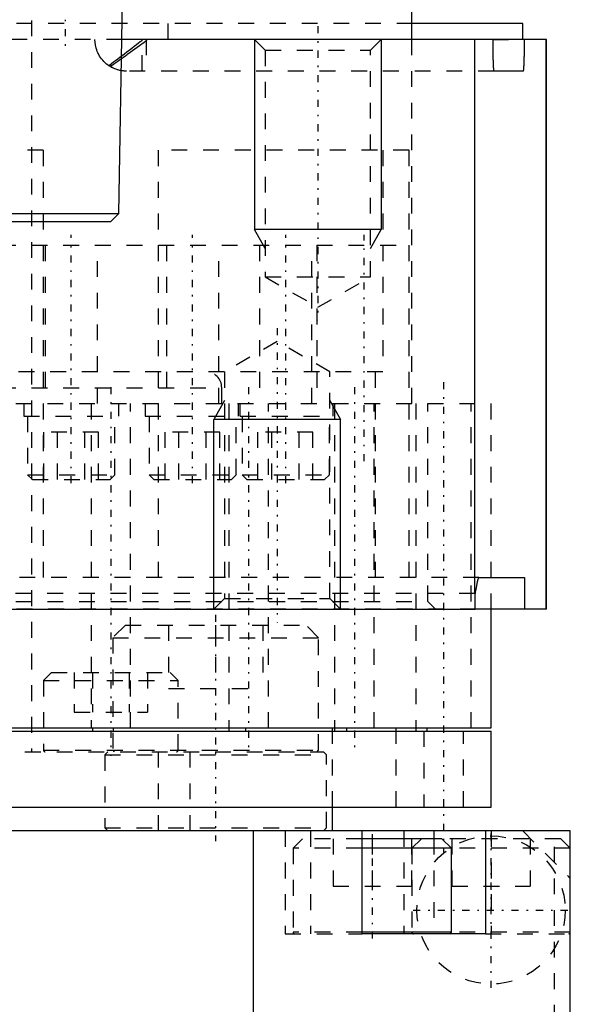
# Model space of a CAD drawing. Extents: x -70 to 70, y -1 to 571.
# Tile 3 of 14: x 15 to 50, y 118 to 180. Entities that reach past the tile are written whole.
import ezdxf

# ---------------------------------------------------------------- set-up
doc = ezdxf.new("R2010")
doc.units = 0
doc.linetypes.add('CENTER', pattern=[1.5, 0.45, -0.5, 0.05, -0.5])
doc.linetypes.add('DASHED', pattern=[2, 1, -1])
for name, color, linetype in [('AM_0', 7, 'CONTINUOUS'), ('AM_10', 7, 'CONTINUOUS'), ('AM_3', 7, 'DASHED'), ('AM_7', 7, 'CENTER')]:
    doc.layers.add(name, color=color, linetype=linetype)

msp = doc.modelspace()

# ---------------------------------------------------------------- linework, layer by layer
at = {"layer": 'AM_0', "color": 7, "linetype": 'CONTINUOUS'}
for p, q in [((40, 179), (40, 182.5)), ((21.508, 168), (21.744, 181.5)), ((47, 180), (40.046, 180)), ((47, 179), (47, 180)), ((48.5, 179), (21.723, 179)), ((43.985, 144), (43.985, 179)), ((48.483, 143), (48.483, 179)), ((48.5, 143), (48.5, 179)), ((47.039, 177), (45.178, 177)), ((-21.508, 168), (21.508, 168)), ((21, 167.5), (21.508, 168)), ((-21, 167.5), (21, 167.5)), ((44.234, 145), (47.11, 145)), ((47.11, 145), (47.11, 143)), ((44.015, 144.175), (43.985, 144)), ((43.985, 144), (44, 144)), ((44, 143), (44, 144)), ((8.007, 143), (44, 143)), ((27.507, 143.007), (27.5, 143)), ((48.5, 143), (44.05, 143)), ((45, 135.5), (45, 143)), ((8.005, 135.5), (45, 135.5)), ((8.005, 135.3), (45, 135.3)), ((19.855, 135.3), (19.855, 135.5)), ((21.138, 135.5), (21.138, 135.3)), ((28.463, 135.3), (28.463, 135.5)), ((29.511, 135.5), (29.511, 135.3)), ((35.131, 135.3), (35.131, 135.5)), ((35.872, 135.5), (35.872, 135.3)), ((40.975, 135.3), (40.975, 135.5)), ((45, 130.5), (45, 135.3)), ((8.005, 130.5), (45, 130.5)), ((35, 129), (35, 130.5)), ((50, 129), (8, 129)), ((30, 117), (30, 129)), ((36.861, 122.5), (36.861, 129)), ((41.389, 129), (41.389, 128.5)), ((44.639, 129), (44.639, 122.5)), ((50, 117), (50, 129)), ((41.9, 128.5), (36.86, 128.5)), ((42.5, 127.9), (41.9, 128.5)), ((42.5, 127.9), (36.86, 127.9)), ((42.5, 122.6), (42.5, 127.9)), ((42.5, 122.6), (36.86, 122.6)), ((44.639, 122.5), (36.861, 122.5))]:
    msp.add_line(p, q, dxfattribs=at)
for points in [[(45.103, 179, 0), (45.103, 178.983, 0), (45.103, 178.949, 0), (45.103, 178.915, 0), (45.103, 178.898, 0), (45.103, 178.88, 0), (45.103, 178.845, 0), (45.103, 178.81, 0), (45.103, 178.774, 0), (45.104, 178.739, 0), (45.104, 178.703, 0), (45.104, 178.686, 0), (45.104, 178.668, 0), (45.104, 178.633, 0), (45.105, 178.598, 0), (45.105, 178.564, 0), (45.105, 178.529, 0), (45.105, 178.496, 0), (45.106, 178.479, 0), (45.106, 178.463, 0), (45.106, 178.43, 0), (45.106, 178.398, 0), (45.107, 178.383, 0), (45.107, 178.367, 0), (45.107, 178.337, 0), (45.108, 178.307, 0), (45.108, 178.292, 0), (45.108, 178.277, 0), (45.109, 178.247, 0), (45.109, 178.218, 0), (45.11, 178.188, 0), (45.11, 178.158, 0), (45.111, 178.129, 0), (45.111, 178.114, 0), (45.111, 178.1, 0), (45.112, 178.071, 0), (45.112, 178.042, 0), (45.113, 178.014, 0), (45.113, 177.986, 0), (45.114, 177.958, 0), (45.114, 177.944, 0), (45.115, 177.931, 0), (45.115, 177.904, 0), (45.116, 177.878, 0), (45.117, 177.853, 0), (45.117, 177.828, 0), (45.118, 177.803, 0), (45.118, 177.791, 0), (45.119, 177.779, 0), (45.119, 177.756, 0), (45.12, 177.733, 0), (45.121, 177.711, 0), (45.122, 177.69, 0), (45.122, 177.669, 0), (45.123, 177.659, 0), (45.123, 177.648, 0), (45.124, 177.628, 0), (45.124, 177.607, 0), (45.125, 177.587, 0), (45.126, 177.567, 0), (45.127, 177.547, 0), (45.127, 177.537, 0), (45.128, 177.528, 0), (45.128, 177.509, 0), (45.129, 177.49, 0), (45.13, 177.48, 0), (45.13, 177.471, 0), (45.131, 177.453, 0), (45.132, 177.435, 0), (45.132, 177.426, 0), (45.132, 177.417, 0), (45.133, 177.4, 0), (45.134, 177.383, 0), (45.137, 177.328, 0), (45.142, 177.244, 0), (45.148, 177.177, 0), (45.153, 177.119, 0), (45.158, 177.072, 0), (45.161, 177.052, 0), (45.164, 177.036, 0), (45.17, 177.012, 0), (45.175, 177.001, 0), (45.178, 177, 0)], [(47.039, 177, 0), (47.041, 177.001, 0), (47.047, 177.013, 0), (47.052, 177.037, 0), (47.055, 177.054, 0), (47.058, 177.074, 0), (47.063, 177.122, 0), (47.068, 177.181, 0), (47.073, 177.251, 0), (47.076, 177.299, 0), (47.077, 177.314, 0), (47.078, 177.329, 0), (47.078, 177.337, 0), (47.079, 177.345, 0), (47.08, 177.361, 0), (47.08, 177.377, 0), (47.081, 177.394, 0), (47.082, 177.411, 0), (47.083, 177.429, 0), (47.083, 177.438, 0), (47.084, 177.447, 0), (47.085, 177.465, 0), (47.085, 177.484, 0), (47.086, 177.493, 0), (47.086, 177.503, 0), (47.087, 177.522, 0), (47.088, 177.541, 0), (47.088, 177.551, 0), (47.088, 177.561, 0), (47.089, 177.581, 0), (47.09, 177.601, 0), (47.091, 177.621, 0), (47.091, 177.642, 0), (47.092, 177.662, 0), (47.092, 177.673, 0), (47.093, 177.683, 0), (47.093, 177.704, 0), (47.094, 177.726, 0), (47.095, 177.749, 0), (47.095, 177.772, 0), (47.096, 177.796, 0), (47.096, 177.808, 0), (47.096, 177.82, 0), (47.097, 177.845, 0), (47.098, 177.87, 0), (47.098, 177.896, 0), (47.099, 177.923, 0), (47.1, 177.95, 0), (47.1, 177.963, 0), (47.1, 177.977, 0), (47.101, 178.004, 0), (47.101, 178.032, 0), (47.102, 178.06, 0), (47.102, 178.089, 0), (47.103, 178.118, 0), (47.103, 178.132, 0), (47.103, 178.147, 0), (47.104, 178.176, 0), (47.104, 178.205, 0), (47.105, 178.234, 0), (47.105, 178.263, 0), (47.106, 178.292, 0), (47.106, 178.307, 0), (47.106, 178.322, 0), (47.107, 178.351, 0), (47.107, 178.381, 0), (47.107, 178.397, 0), (47.107, 178.412, 0), (47.108, 178.444, 0), (47.108, 178.476, 0), (47.108, 178.492, 0), (47.108, 178.509, 0), (47.108, 178.542, 0), (47.109, 178.575, 0), (47.109, 178.609, 0), (47.109, 178.643, 0), (47.109, 178.678, 0), (47.11, 178.695, 0), (47.11, 178.712, 0), (47.11, 178.746, 0), (47.11, 178.781, 0), (47.11, 178.815, 0), (47.11, 178.85, 0), (47.11, 178.884, 0), (47.11, 178.901, 0), (47.11, 178.917, 0), (47.11, 178.951, 0), (47.11, 178.984, 0), (47.11, 179, 0)], [(44.234, 145, 0), (44.229, 144.999, 0), (44.217, 144.991, 0), (44.205, 144.976, 0), (44.199, 144.966, 0), (44.193, 144.954, 0), (44.181, 144.926, 0), (44.169, 144.892, 0), (44.126, 144.735, 0), (44.051, 144.374, 0), (44.015, 144.175, 0)]]:
    msp.add_polyline3d(points, dxfattribs=at)
for centre, radius, start, end in [((45, 144), 1, 169.92404, 180), ((42.4, 122.6), 0.1, 270, 0)]:
    msp.add_arc(centre, radius, start, end, dxfattribs=at)
at = {"layer": 'AM_10', "color": 7, "linetype": 'CONTINUOUS'}
for p, q in [((30.068, 179), (30.068, 167)), ((38.068, 179), (38.068, 167)), ((38.068, 167), (30.068, 167)), ((30.744, 165.8), (30.068, 167)), ((37.391, 165.8), (38.068, 167)), ((28.176, 156.2), (27.5, 155)), ((34.824, 156.2), (35.5, 155)), ((35.5, 155), (27.5, 155)), ((27.5, 143), (27.5, 155)), ((35.5, 143), (35.5, 155))]:
    msp.add_line(p, q, dxfattribs=at)
at = {"layer": 'AM_3', "color": 6, "linetype": 'DASHED'}
for p, q in [((16, 394.2), (16, 134)), ((24.627, 179), (24.627, 187)), ((40.046, 180), (-40.046, 180)), ((21.723, 179), (-21.723, 179)), ((22.988, 177), (22.988, 179)), ((23.225, 179), (23.225, 177)), ((30.068, 179), (30.744, 178.323)), ((37.391, 178.323), (38.068, 179)), ((40, 166), (40, 179)), ((45.103, 179), (47, 179)), ((30.744, 178.323), (30.744, 164)), ((30.744, 178.323), (37.391, 178.323)), ((37.391, 164), (37.391, 178.323)), ((45.178, 177), (22, 177)), ((16.735, 172), (3.635, 172)), ((16.735, 172), (16.735, 145)), ((39.828, 172), (24.005, 172)), ((24.005, 145), (24.005, 172)), ((38.175, 172), (38.175, 158)), ((39.828, 145), (39.828, 172)), ((-40, 166), (40, 166)), ((16.85, 166), (16.85, 156)), ((20.15, 156), (20.15, 166)), ((24.513, 166), (24.513, 156)), ((27.813, 156), (27.813, 166)), ((30.393, 166), (30.393, 156)), ((33.693, 156), (33.693, 166)), ((34, 166), (34, 156)), ((40, 156), (40, 166)), ((30.744, 164), (34.068, 162.081)), ((30.744, 164), (37.391, 164)), ((34.068, 162.081), (37.391, 164)), ((31.5, 159.919), (28.176, 158)), ((34.824, 158), (31.5, 159.919)), ((38.175, 158), (-38.175, 158)), ((28.176, 158), (28.176, 143.677)), ((34.824, 143.677), (34.824, 158)), ((37.69, 158), (37.69, 145)), ((-28, 157), (28, 157)), ((28, 156), (28, 157)), ((-45, 156), (45, 156)), ((15.5, 156), (15.5, 155.2)), ((19.75, 156), (19.75, 135.5)), ((21.5, 155.2), (21.5, 156)), ((22.25, 135.5), (22.25, 156)), ((23.163, 156), (23.163, 155.2)), ((28.448, 156), (28.448, 135.5)), ((29.043, 156), (29.043, 155.2)), ((29.163, 155.2), (29.163, 156)), ((30.948, 135.5), (30.948, 156)), ((35.043, 155.2), (35.043, 156)), ((35.123, 156), (35.123, 135.3)), ((37.623, 135.5), (37.623, 156)), ((40.25, 156), (40.25, 135.3)), ((41, 143.5), (41, 156)), ((43.75, 135.5), (43.75, 156)), ((45, 143), (45, 156)), ((15.5, 155.2), (21.5, 155.2)), ((15.75, 155.2), (15.75, 151.5)), ((21.25, 151.5), (21.25, 155.2)), ((23.163, 155.2), (35.043, 155.2)), ((23.413, 155.2), (23.413, 151.5)), ((28.913, 151.5), (28.913, 155.2)), ((29.293, 155.2), (29.293, 151.5)), ((34.793, 151.5), (34.793, 155.2)), ((16.768, 151.2), (16.768, 154.2)), ((20.232, 154.2), (16.768, 154.2)), ((17.634, 151.2), (17.634, 154.2)), ((19.366, 151.2), (19.366, 154.2)), ((20.232, 151.2), (20.232, 154.2)), ((24.42, 151.2), (24.42, 154.2)), ((27.884, 154.2), (24.42, 154.2)), ((25.286, 151.2), (25.286, 154.2)), ((27.018, 151.2), (27.018, 154.2)), ((27.884, 151.2), (27.884, 154.2)), ((30.289, 151.2), (30.289, 154.2)), ((33.754, 154.2), (30.289, 154.2)), ((31.155, 151.2), (31.155, 154.2)), ((32.887, 151.2), (32.887, 154.2)), ((33.754, 151.2), (33.754, 154.2)), ((15.75, 151.5), (16.05, 151.2)), ((15.75, 151.5), (21.25, 151.5)), ((16.05, 151.2), (20.95, 151.2)), ((20.95, 151.2), (21.25, 151.5)), ((23.413, 151.5), (23.713, 151.2)), ((23.413, 151.5), (28.913, 151.5)), ((23.713, 151.2), (28.613, 151.2)), ((28.613, 151.2), (28.913, 151.5)), ((29.293, 151.5), (29.593, 151.2)), ((29.293, 151.5), (34.793, 151.5)), ((29.593, 151.2), (34.493, 151.2)), ((34.493, 151.2), (34.793, 151.5)), ((44.234, 145), (-44.234, 145)), ((43.985, 144), (-43.985, 144)), ((-41, 143.5), (41, 143.5)), ((28.176, 143.677), (27.507, 143.007)), ((28.176, 143.677), (34.824, 143.677)), ((35.5, 143), (34.824, 143.677)), ((41.5, 143), (41, 143.5)), ((44.05, 143), (-44.05, 143)), ((21.917, 142), (21.117, 141.2)), ((21.917, 142), (33.317, 142)), ((24.642, 142), (24.642, 138)), ((27.617, 142), (27.617, 138)), ((30.592, 142), (30.592, 138)), ((34.117, 141.2), (33.317, 142)), ((21.117, 141.2), (21.117, 134.1)), ((21.117, 141.2), (34.117, 141.2)), ((34.117, 134.1), (34.117, 141.2)), ((17.25, 139), (16.75, 138.5)), ((17.25, 139), (24.75, 139)), ((18.691, 139), (18.691, 136.5)), ((19.845, 139), (19.845, 136.5)), ((22.155, 139), (22.155, 136.5)), ((23.309, 139), (23.309, 136.5)), ((25.25, 138.5), (24.75, 139)), ((16.75, 138.5), (16.75, 134.1)), ((16.75, 138.5), (25.25, 138.5)), ((25.25, 134.1), (25.25, 138.5)), ((24.642, 138), (30.592, 138)), ((18.691, 136.5), (23.309, 136.5)), ((35, 130.5), (35, 135.5)), ((39, 130.5), (39, 135.5)), ((40.75, 135.3), (40.75, 130.5)), ((43.25, 130.5), (43.25, 135.3)), ((-34.417, 134), (34.417, 134)), ((16.75, 134.1), (34.117, 134.1)), ((20.817, 134), (20.617, 133.8)), ((20.617, 133.8), (20.617, 129.2)), ((20.617, 133.8), (34.617, 133.8)), ((21.117, 134.1), (21.217, 134)), ((24, 129), (24, 134)), ((26, 129), (26, 134)), ((34.017, 134), (34.117, 134.1)), ((34.617, 133.8), (34.417, 134)), ((34.617, 129.2), (34.617, 133.8)), ((20.617, 129.2), (20.817, 129)), ((20.617, 129.2), (34.617, 129.2)), ((32, 129), (32, 122.5)), ((33.611, 129), (33.611, 122.5)), ((34.417, 129), (34.617, 129.2)), ((39.5, 129), (39.5, 122.5)), ((45, 129), (45, 122.5)), ((47, 129), (50, 126)), ((49, 117), (49, 129)), ((33.1, 128.5), (32.5, 127.9)), ((36.86, 128.5), (33.1, 128.5)), ((35.025, 128.5), (35.025, 125.5)), ((37.5, 128.5), (37.5, 125.5)), ((39.975, 128.5), (39.975, 125.5)), ((40.6, 128.5), (40, 127.9)), ((41.389, 128.5), (41.389, 122.5)), ((49.4, 128.5), (41.9, 128.5)), ((42.525, 128.5), (42.525, 125.5)), ((47.475, 128.5), (47.475, 125.5)), ((50, 127.9), (49.4, 128.5)), ((32.5, 127.9), (32.5, 122.6)), ((36.86, 127.9), (32.5, 127.9)), ((40, 127.9), (40, 122.6)), ((50, 127.9), (42.5, 127.9)), ((35.025, 125.5), (39.975, 125.5)), ((42.525, 125.5), (47.475, 125.5)), ((36.86, 122.6), (32.5, 122.6)), ((50, 122.6), (42.5, 122.6)), ((32, 122.5), (36.861, 122.5)), ((44.639, 122.5), (50, 122.5))]:
    msp.add_line(p, q, dxfattribs=at)
for points in [[(20.878, 177.344, 0), (20.83, 177.378, 0), (20.737, 177.45, 0), (20.649, 177.525, 0), (20.607, 177.565, 0), (20.567, 177.605, 0), (20.49, 177.688, 0), (20.419, 177.775, 0), (20.354, 177.864, 0), (20.294, 177.956, 0), (20.24, 178.051, 0), (20.215, 178.099, 0), (20.191, 178.147, 0), (20.148, 178.245, 0), (20.11, 178.345, 0), (20.079, 178.445, 0), (20.052, 178.546, 0), (20.031, 178.647, 0), (20.023, 178.698, 0), (20.016, 178.748, 0), (20.006, 178.85, 0), (20.001, 178.95, 0), (20, 179, 0)], [(22.988, 179, 0), (22.988, 179, 0), (22.988, 178.999, 0), (22.988, 178.998, 0), (22.988, 178.997, 0), (22.988, 178.997, 0), (22.988, 178.996, 0), (22.988, 178.995, 0), (22.988, 178.994, 0), (22.988, 178.993, 0), (22.988, 178.992, 0), (22.988, 178.992, 0), (22.988, 178.991, 0), (22.987, 178.99, 0), (22.987, 178.989, 0), (22.987, 178.988, 0), (22.987, 178.987, 0), (22.987, 178.986, 0), (22.987, 178.986, 0), (22.987, 178.985, 0), (22.986, 178.985, 0), (22.986, 178.984, 0), (22.986, 178.983, 0), (22.986, 178.983, 0), (22.986, 178.982, 0), (22.985, 178.981, 0), (22.985, 178.98, 0), (22.985, 178.98, 0), (22.985, 178.979, 0), (22.984, 178.978, 0), (22.984, 178.977, 0), (22.984, 178.976, 0), (22.983, 178.975, 0), (22.983, 178.975, 0), (22.983, 178.974, 0), (22.983, 178.973, 0), (22.982, 178.973, 0), (22.981, 178.969, 0), (22.978, 178.963, 0), (22.974, 178.957, 0), (22.97, 178.951, 0), (22.968, 178.948, 0), (22.965, 178.945, 0), (22.96, 178.938, 0), (22.954, 178.931, 0), (22.947, 178.924, 0), (22.94, 178.916, 0), (22.932, 178.908, 0), (22.927, 178.903, 0), (22.923, 178.899, 0), (22.913, 178.89, 0), (22.902, 178.88, 0), (22.896, 178.875, 0), (22.857, 178.842, 0), (22.755, 178.761, 0), (22.626, 178.662, 0), (22.477, 178.549, 0), (22.32, 178.43, 0), (22.164, 178.312, 0), (22.088, 178.253, 0), (22.012, 178.195, 0), (21.862, 178.081, 0), (21.716, 177.969, 0), (21.573, 177.86, 0), (21.435, 177.755, 0), (21.3, 177.653, 0), (21.235, 177.604, 0), (21.171, 177.556, 0), (21.048, 177.466, 0), (20.933, 177.383, 0), (20.878, 177.344, 0)], [(20.953, 177.296, 0), (21.002, 177.328, 0), (21.103, 177.394, 0), (21.209, 177.465, 0), (21.264, 177.503, 0), (21.32, 177.542, 0), (21.436, 177.623, 0), (21.556, 177.708, 0), (21.68, 177.797, 0), (21.809, 177.89, 0), (21.943, 177.988, 0), (22.011, 178.037, 0), (22.081, 178.088, 0), (22.223, 178.192, 0), (22.367, 178.297, 0), (22.514, 178.404, 0), (22.663, 178.512, 0), (22.813, 178.62, 0), (22.889, 178.674, 0), (22.963, 178.728, 0), (23.115, 178.837, 0), (23.214, 178.911, 0), (23.239, 178.931, 0), (23.261, 178.949, 0), (23.27, 178.958, 0), (23.271, 178.959, 0), (23.274, 178.962, 0), (23.276, 178.965, 0), (23.278, 178.966, 0), (23.279, 178.967, 0), (23.281, 178.97, 0), (23.283, 178.972, 0), (23.285, 178.975, 0), (23.286, 178.977, 0), (23.288, 178.979, 0), (23.289, 178.981, 0), (23.289, 178.982, 0), (23.29, 178.984, 0), (23.291, 178.986, 0), (23.292, 178.988, 0), (23.293, 178.99, 0), (23.294, 178.992, 0), (23.294, 178.993, 0), (23.294, 178.994, 0), (23.294, 178.994, 0), (23.294, 178.994, 0), (23.294, 178.995, 0), (23.294, 178.995, 0), (23.294, 178.995, 0), (23.294, 178.995, 0), (23.294, 178.996, 0), (23.294, 178.996, 0), (23.295, 178.997, 0), (23.295, 178.997, 0), (23.295, 178.997, 0), (23.295, 178.997, 0), (23.295, 178.998, 0), (23.295, 178.998, 0), (23.295, 178.998, 0), (23.295, 178.999, 0), (23.295, 178.999, 0), (23.295, 178.999, 0), (23.295, 178.999, 0), (23.295, 179, 0), (23.295, 179, 0)], [(22, 177, 0), (21.967, 177, 0), (21.902, 177.002, 0), (21.837, 177.007, 0), (21.805, 177.01, 0), (21.773, 177.013, 0), (21.708, 177.021, 0), (21.643, 177.032, 0), (21.579, 177.045, 0), (21.515, 177.06, 0), (21.452, 177.077, 0), (21.42, 177.086, 0), (21.389, 177.096, 0), (21.326, 177.117, 0), (21.264, 177.14, 0), (21.203, 177.166, 0), (21.142, 177.193, 0), (21.082, 177.223, 0), (21.052, 177.239, 0), (21.023, 177.255, 0), (20.964, 177.289, 0), (20.907, 177.325, 0), (20.878, 177.344, 0)]]:
    msp.add_polyline3d(points, dxfattribs=at)
msp.add_circle((45, 124), 4.681, dxfattribs=at)
for centre, radius, start, end in [((27, 157), 1, 0, 90), ((16.85, 134.1), 0.1, 180, 270), ((25.15, 134.1), 0.1, 270, 0), ((32.6, 122.6), 0.1, 180, 270), ((40.1, 122.6), 0.1, 180, 270), ((49.9, 122.6), 0.1, 270, 0)]:
    msp.add_arc(centre, radius, start, end, dxfattribs=at)
at = {"layer": 'AM_7', "color": 4, "linetype": 'CENTER'}
for p, q in [((18.127, 187.4), (18.127, 178.6)), ((34.068, 179.846), (34.068, 161.235)), ((18.5, 150.96), (18.5, 166.65)), ((26.163, 150.96), (26.163, 166.65)), ((32.043, 150.96), (32.043, 166.65)), ((37, 152.35), (37, 166.65)), ((31.5, 160.765), (31.5, 142.154)), ((21, 157.035), (21, 133.75)), ((29.698, 157.035), (29.698, 134.265)), ((36.373, 157.035), (36.373, 134.265)), ((42, 157.35), (42, 127.65)), ((27.617, 142.65), (27.617, 128.35)), ((37.5, 128.8), (37.5, 122.2)), ((45, 119.085), (45, 128.915)), ((40.085, 124), (49.915, 124))]:
    msp.add_line(p, q, dxfattribs=at)

doc.saveas('drawing.dxf')
